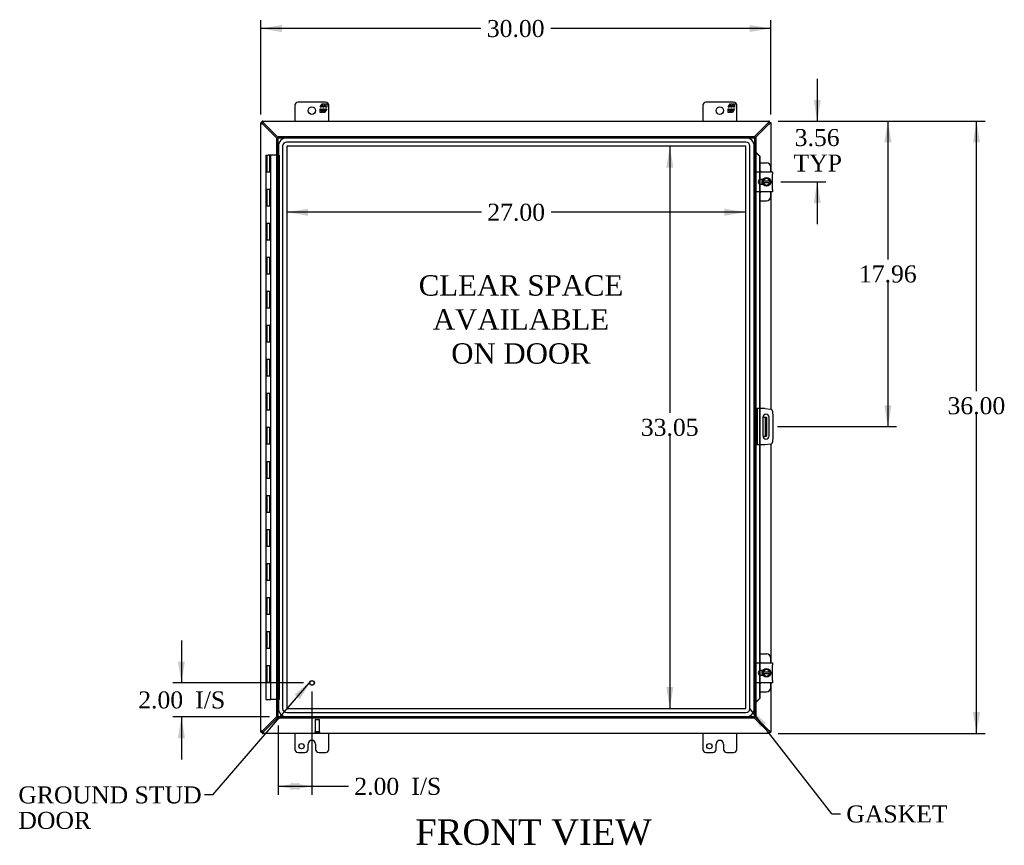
# Model space of a CAD drawing. Header units: inches. Extents: x 19 to 237, y 5 to 158.
# Tile 3 of 8: x 62 to 120, y 54 to 102. Entities that reach past the tile are written whole.
import ezdxf
from ezdxf.enums import TextEntityAlignment as Align

# ---------------------------------------------------------------- set-up
doc = ezdxf.new("R2010")
doc.units = ezdxf.units.IN
doc.header["$MEASUREMENT"] = 0
for name, color, linetype in [('COM40153-1', 7, 'CONTINUOUS'), ('COM40153-2', 7, 'CONTINUOUS'), ('COM42667', 7, 'CONTINUOUS'), ('COM42780', 7, 'CONTINUOUS'), ('COM48491', 7, 'CONTINUOUS'), ('COM48519', 7, 'CONTINUOUS'), ('COM70219', 7, 'CONTINUOUS'), ('COM71780-21', 7, 'CONTINUOUS'), ('DEFAULT', 7, 'CONTINUOUS'), ('FET07710', 7, 'CONTINUOUS'), ('HNG10620-32B', 7, 'CONTINUOUS'), ('HNG10620-32C', 7, 'CONTINUOUS'), ('SCC19011', 7, 'CONTINUOUS'), ('SPR20265', 7, 'CONTINUOUS'), ('STD21878', 7, 'CONTINUOUS'), ('WAF25035', 7, 'CONTINUOUS')]:
    doc.layers.add(name, color=color, linetype=linetype)
doc.styles.add('SEACAD_TIMES_NEW_ROMAN', font='times.ttf')

# ---------------------------------------------------------------- blocks, each defined once
blk = doc.blocks.new('SEANNOT_GROUP2')
at = {"layer": 'DEFAULT', "linetype": 'Continuous'}
blk.add_hatch(color=136, dxfattribs=at).paths.add_polyline_path([(78.126, 62.49), (78.783, 63.573), (77.81, 62.762)])
at = {"layer": 'DEFAULT', "color": 136, "linetype": 'Continuous'}
blk.add_line((73.007, 56.861), (72.507, 56.861), dxfattribs=at)
blk.add_lwpolyline([(73.007, 56.861), (78.783, 63.573)], dxfattribs=at)
at = {"layer": 'DEFAULT', "color": 136, "linetype": 'Continuous', "style": 'SEACAD_TIMES_NEW_ROMAN'}
for s, p in [('GROUND STUD', (61.565, 57.361)), ('DOOR', (61.565, 55.861))]:
    blk.add_text(s, height=1, dxfattribs=at).set_placement(p, align=Align.TOP_LEFT)
blk = doc.blocks.new('SEANNOT_GROUP3')
at = {"layer": 'DEFAULT', "linetype": 'Continuous'}
blk.add_hatch(color=136, dxfattribs=at).paths.add_polyline_path([(105.539, 61.09), (104.608, 61.95), (105.209, 60.834)])
at = {"layer": 'DEFAULT', "color": 136, "linetype": 'Continuous'}
blk.add_line((109.428, 55.738), (109.928, 55.738), dxfattribs=at)
blk.add_lwpolyline([(109.428, 55.738), (104.608, 61.95)], dxfattribs=at)
at = {"layer": 'DEFAULT', "color": 136, "linetype": 'Continuous', "style": 'SEACAD_TIMES_NEW_ROMAN'}
blk.add_text('GASKET', height=1, dxfattribs=at).set_placement((110.278, 56.238), align=Align.TOP_LEFT)
blk = doc.blocks.new('GDIMGGROUP')
at = {"layer": 'DEFAULT', "linetype": 'Continuous'}
for points in [[(118.146, 95.226), (117.938, 96.476), (117.729, 95.226)], [(118.146, 61.726), (117.729, 61.726), (117.938, 60.476)]]:
    blk.add_hatch(color=136, dxfattribs=at).paths.add_polyline_path(points)
at = {"layer": 'DEFAULT', "color": 136, "linetype": 'Continuous'}
for p, q in [((106.26, 96.476), (118.438, 96.476)), ((117.938, 80.595), (117.938, 96.476)), ((117.938, 60.476), (117.938, 79.245)), ((106.26, 60.476), (118.438, 60.476))]:
    blk.add_line(p, q, dxfattribs=at)
at = {"layer": 'DEFAULT', "color": 136, "linetype": 'Continuous', "style": 'SEACAD_TIMES_NEW_ROMAN'}
blk.add_text('36.00', height=1, dxfattribs=at).set_placement((116.232, 80.245), align=Align.TOP_LEFT)
blk = doc.blocks.new('GDIMGGROUP1')
at = {"layer": 'DEFAULT', "linetype": 'Continuous'}
for points in [[(70.95, 64.695), (71.159, 63.445), (71.367, 64.695)], [(70.95, 60.195), (71.367, 60.195), (71.159, 61.445)]]:
    blk.add_hatch(color=136, dxfattribs=at).paths.add_polyline_path(points)
at = {"layer": 'DEFAULT', "color": 136, "linetype": 'Continuous'}
for p, q in [((71.159, 65.945), (71.159, 63.445)), ((78.341, 63.445), (70.659, 63.445)), ((76.341, 61.445), (70.659, 61.445)), ((71.159, 61.445), (71.159, 58.945))]:
    blk.add_line(p, q, dxfattribs=at)
at = {"layer": 'DEFAULT', "color": 136, "linetype": 'Continuous', "style": 'SEACAD_TIMES_NEW_ROMAN'}
for s, p in [('2.00', (68.617, 62.945)), ('I/S', (71.971, 62.945))]:
    blk.add_text(s, height=1, dxfattribs=at).set_placement(p, align=Align.TOP_LEFT)
blk = doc.blocks.new('GDIMGGROUP9')
at = {"layer": 'DEFAULT', "linetype": 'Continuous'}
for points in [[(108.776, 97.726), (108.359, 97.726), (108.567, 96.476)], [(108.776, 91.664), (108.567, 92.914), (108.359, 91.664)]]:
    blk.add_hatch(color=136, dxfattribs=at).paths.add_polyline_path(points)
at = {"layer": 'DEFAULT', "color": 136, "linetype": 'Continuous'}
for p, q in [((108.567, 98.976), (108.567, 96.476)), ((106.26, 96.476), (109.067, 96.476)), ((106.427, 92.914), (109.067, 92.914)), ((108.567, 92.914), (108.567, 90.414))]:
    blk.add_line(p, q, dxfattribs=at)
at = {"layer": 'DEFAULT', "color": 136, "linetype": 'Continuous', "style": 'SEACAD_TIMES_NEW_ROMAN'}
for s, p in [('3.56', (107.24, 96.018)), ('TYP', (107.169, 94.518))]:
    blk.add_text(s, height=1, dxfattribs=at).set_placement(p, align=Align.TOP_LEFT)
blk = doc.blocks.new('GDIMGGROUP10')
at = {"layer": 'DEFAULT', "linetype": 'Continuous'}
for points in [[(112.933, 95.226), (112.725, 96.476), (112.517, 95.226)], [(112.933, 79.766), (112.517, 79.766), (112.725, 78.516)]]:
    blk.add_hatch(color=136, dxfattribs=at).paths.add_polyline_path(points)
at = {"layer": 'DEFAULT', "color": 136, "linetype": 'Continuous'}
for p, q in [((106.26, 96.476), (113.225, 96.476)), ((112.725, 96.476), (112.725, 88.346)), ((112.725, 86.996), (112.725, 78.516)), ((106.238, 78.516), (113.225, 78.516))]:
    blk.add_line(p, q, dxfattribs=at)
at = {"layer": 'DEFAULT', "color": 136, "linetype": 'Continuous', "style": 'SEACAD_TIMES_NEW_ROMAN'}
blk.add_text('17.96', height=1, dxfattribs=at).set_placement((111.019, 87.996), align=Align.TOP_LEFT)
blk = doc.blocks.new('GDIMGGROUP15')
at = {"layer": 'DEFAULT', "linetype": 'Continuous'}
for points in [[(78.091, 57.156), (78.091, 57.573), (76.841, 57.364)], [(77.591, 57.156), (78.841, 57.364), (77.591, 57.573)]]:
    blk.add_hatch(color=136, dxfattribs=at).paths.add_polyline_path(points)
at = {"layer": 'DEFAULT', "color": 136, "linetype": 'Continuous'}
for p, q in [((78.841, 62.945), (78.841, 56.864)), ((76.841, 60.945), (76.841, 56.864)), ((76.841, 57.364), (80.481, 57.364)), ((80.481, 57.364), (80.981, 57.364))]:
    blk.add_line(p, q, dxfattribs=at)
at = {"layer": 'DEFAULT', "color": 136, "linetype": 'Continuous', "style": 'SEACAD_TIMES_NEW_ROMAN'}
for s, p in [('I/S', (84.685, 57.864)), ('2.00', (81.331, 57.864))]:
    blk.add_text(s, height=1, dxfattribs=at).set_placement(p, align=Align.TOP_LEFT)
blk = doc.blocks.new('GDIMGGROUP21')
at = {"layer": 'DEFAULT', "linetype": 'Continuous'}
for points in [[(77.082, 102.138), (75.832, 101.929), (77.082, 101.721)], [(104.582, 102.138), (104.582, 101.721), (105.832, 101.929)]]:
    blk.add_hatch(color=136, dxfattribs=at).paths.add_polyline_path(points)
at = {"layer": 'DEFAULT', "color": 136, "linetype": 'Continuous'}
for p, q in [((75.832, 96.874), (75.832, 102.429)), ((105.832, 96.874), (105.832, 102.429)), ((88.776, 101.929), (75.832, 101.929)), ((105.832, 101.929), (92.888, 101.929))]:
    blk.add_line(p, q, dxfattribs=at)
at = {"layer": 'DEFAULT', "color": 136, "linetype": 'Continuous', "style": 'SEACAD_TIMES_NEW_ROMAN'}
blk.add_text('30.00', height=1, dxfattribs=at).set_placement((89.126, 102.429), align=Align.TOP_LEFT)
blk = doc.blocks.new('GDIMGGROUP24')
at = {"layer": 'DEFAULT', "linetype": 'Continuous'}
for points in [[(99.686, 93.753), (100.102, 93.753), (99.894, 95.003)], [(99.686, 63.199), (99.894, 61.949), (100.102, 63.199)]]:
    blk.add_hatch(color=136, dxfattribs=at).paths.add_polyline_path(points)
at = {"layer": 'DEFAULT', "color": 136, "linetype": 'Continuous'}
for p, q in [((99.894, 95.003), (99.894, 79.326)), ((99.894, 77.976), (99.894, 61.949))]:
    blk.add_line(p, q, dxfattribs=at)
at = {"layer": 'DEFAULT', "color": 136, "linetype": 'Continuous', "style": 'SEACAD_TIMES_NEW_ROMAN'}
blk.add_text('33.05', height=1, dxfattribs=at).set_placement((98.188, 78.976), align=Align.TOP_LEFT)
blk = doc.blocks.new('GDIMGGROUP25')
at = {"layer": 'DEFAULT', "linetype": 'Continuous'}
for points in [[(78.611, 91.333), (77.361, 91.125), (78.611, 90.917)], [(103.109, 91.333), (103.109, 90.917), (104.359, 91.125)]]:
    blk.add_hatch(color=136, dxfattribs=at).paths.add_polyline_path(points)
at = {"layer": 'DEFAULT', "color": 136, "linetype": 'Continuous'}
for p, q in [((88.804, 91.125), (77.361, 91.125)), ((104.359, 91.125), (92.916, 91.125))]:
    blk.add_line(p, q, dxfattribs=at)
at = {"layer": 'DEFAULT', "color": 136, "linetype": 'Continuous', "style": 'SEACAD_TIMES_NEW_ROMAN'}
blk.add_text('27.00', height=1, dxfattribs=at).set_placement((89.154, 91.625), align=Align.TOP_LEFT)

msp = doc.modelspace()

# ---------------------------------------------------------------- linework, layer by layer
at = {"layer": 'COM40153-1', "color": 7}
for p, q in [((105.364, 79.078), (105.474, 79.078)), ((105.474, 79.078), (105.51, 79.078)), ((105.51, 79.078), (105.582, 79.078)), ((105.51, 79.078), (105.51, 77.953)), ((105.582, 79.078), (105.582, 77.953)), ((105.364, 77.953), (105.474, 77.953)), ((105.51, 77.953), (105.474, 77.953)), ((105.51, 77.953), (105.582, 77.953))]:
    msp.add_line(p, q, dxfattribs=at)
at = {"layer": 'COM40153-2', "color": 7}
for p, q in [((105.029, 79.578), (104.957, 79.578)), ((105.029, 79.578), (105.029, 77.453)), ((105.029, 79.578), (105.065, 79.578)), ((105.48, 79.578), (105.065, 79.578)), ((105.48, 79.578), (105.814, 79.549)), ((105.927, 79.435), (105.957, 79.101)), ((105.363, 79.066), (105.363, 77.966)), ((105.738, 77.966), (105.738, 79.066)), ((105.957, 79.101), (105.957, 77.93)), ((105.957, 77.93), (105.927, 77.596)), ((105.029, 77.453), (104.957, 77.453)), ((105.065, 77.453), (105.029, 77.453)), ((105.48, 77.453), (105.065, 77.453)), ((105.814, 77.482), (105.48, 77.453))]:
    msp.add_line(p, q, dxfattribs=at)
for centre, radius, start, end in [((105.803, 79.424), 0.125, 5, 85), ((105.551, 79.066), 0.188, 0, 180), ((105.551, 77.966), 0.188, 180, 0), ((105.803, 77.607), 0.125, 275, 355)]:
    msp.add_arc(centre, radius, start, end, dxfattribs=at)
at = {"layer": 'COM42667', "color": 7}
for p, q in [((104.957, 93.359), (104.957, 93.502)), ((104.957, 93.502), (105.927, 93.502)), ((104.957, 93.359), (104.957, 92.468)), ((105.927, 93.502), (105.927, 93.359)), ((105.927, 92.468), (105.927, 93.359)), ((105.372, 93.054), (105.232, 93.054)), ((105.232, 92.773), (105.372, 92.773)), ((104.957, 92.325), (104.957, 92.468)), ((105.927, 92.325), (104.957, 92.325)), ((105.927, 92.468), (105.927, 92.325)), ((104.957, 64.483), (104.957, 64.626)), ((104.957, 64.626), (105.927, 64.626)), ((104.957, 64.483), (104.957, 63.592)), ((105.927, 64.626), (105.927, 64.483)), ((105.927, 63.592), (105.927, 64.483)), ((105.372, 64.178), (105.232, 64.178)), ((105.232, 63.897), (105.372, 63.897)), ((104.957, 63.449), (104.957, 63.592)), ((105.927, 63.449), (104.957, 63.449)), ((105.927, 63.592), (105.927, 63.449))]:
    msp.add_line(p, q, dxfattribs=at)
for centre in [(105.232, 92.914), (105.232, 64.038)]:
    msp.add_arc(centre, 0.14, 90, 270, dxfattribs=at)
at = {"layer": 'COM42780', "color": 7}
for p, q in [((105.181, 94.029), (105.578, 94.029)), ((105.828, 93.502), (105.828, 93.779)), ((105.328, 92.98), (105.328, 93.054)), ((105.328, 92.773), (105.328, 92.845)), ((105.828, 92.048), (105.828, 92.325)), ((105.181, 91.798), (105.578, 91.798)), ((105.181, 65.153), (105.578, 65.153)), ((105.828, 64.626), (105.828, 64.903)), ((105.328, 64.104), (105.328, 64.178)), ((105.328, 63.897), (105.328, 63.969)), ((105.828, 63.172), (105.828, 63.449)), ((105.181, 62.922), (105.578, 62.922))]:
    msp.add_line(p, q, dxfattribs=at)
for centre, start, end in [((105.578, 93.779), 0, 90), ((105.078, 93.342), 39.93243, 65.66946), ((105.078, 92.485), 294.33054, 320.06757), ((105.578, 92.048), 270, 0), ((105.578, 64.903), 0, 90), ((105.078, 64.466), 39.93243, 65.66946), ((105.078, 63.609), 294.33054, 320.06757), ((105.578, 63.172), 270, 0)]:
    msp.add_arc(centre, 0.25, start, end, dxfattribs=at)
at = {"layer": 'COM48491', "color": 7}
for p, q in [((75.832, 96.404), (75.904, 96.404)), ((75.832, 96.404), (75.832, 96.374)), ((75.832, 60.577), (75.832, 96.374)), ((75.904, 96.374), (75.832, 96.374)), ((75.904, 96.404), (75.904, 96.374)), ((75.94, 96.299), (75.92, 96.331)), ((76.769, 95.477), (75.94, 96.299)), ((105.724, 96.299), (104.924, 95.506)), ((105.724, 96.299), (105.743, 96.331)), ((105.76, 96.404), (105.832, 96.404)), ((105.76, 96.404), (105.76, 96.374)), ((105.76, 96.374), (105.832, 96.374)), ((105.832, 96.404), (105.832, 96.374)), ((105.832, 96.374), (105.832, 93.502)), ((105.832, 92.325), (105.832, 79.546)), ((105.832, 77.485), (105.832, 64.626)), ((105.832, 63.449), (105.832, 60.577)), ((75.94, 60.653), (76.769, 61.474)), ((104.924, 61.445), (105.724, 60.653)), ((75.832, 60.577), (75.832, 60.548)), ((75.904, 60.577), (75.832, 60.577)), ((75.832, 60.548), (75.904, 60.548)), ((75.904, 60.577), (75.904, 60.548)), ((75.92, 60.62), (75.94, 60.653)), ((105.743, 60.62), (105.724, 60.653)), ((105.76, 60.577), (105.76, 60.548)), ((105.76, 60.577), (105.832, 60.577)), ((105.76, 60.548), (105.832, 60.548)), ((105.832, 60.577), (105.832, 60.548))]:
    msp.add_line(p, q, dxfattribs=at)
for centre, radius, start, end in [((76.35, 97.097), 0.898, 238.53984, 242.80605), ((105.297, 97.126), 0.931, 297.27035, 301.38375), ((76.35, 59.854), 0.898, 117.19395, 121.46015), ((105.297, 59.825), 0.931, 58.61625, 62.72965)]:
    msp.add_arc(centre, radius, start, end, dxfattribs=at)
for points, knots in [([(75.881, 96.331), (75.88, 96.332), (75.876, 96.334), (75.872, 96.338), (75.867, 96.341), (75.862, 96.344), (75.858, 96.346), (75.854, 96.349), (75.85, 96.352), (75.845, 96.356), (75.84, 96.36), (75.836, 96.365), (75.833, 96.368), (75.832, 96.371), (75.832, 96.373), (75.832, 96.374)], [0, 0, 0, 0, 0.058508, 0.117588, 0.177234, 0.23744, 0.298196, 0.359495, 0.421327, 0.483683, 0.609872, 0.738031, 0.824554, 0.911887, 1, 1, 1, 1]), ([(75.92, 96.331), (75.918, 96.336), (75.916, 96.34), (75.912, 96.347), (75.91, 96.351), (75.907, 96.358), (75.906, 96.362), (75.904, 96.368), (75.904, 96.371), (75.904, 96.374)], [0, 0, 0, 0, 0.25, 0.25, 0.5, 0.5, 0.75, 0.75, 1, 1, 1, 1]), ([(105.76, 96.374), (105.76, 96.371), (105.759, 96.368), (105.758, 96.362), (105.756, 96.358), (105.753, 96.351), (105.751, 96.347), (105.748, 96.34), (105.745, 96.336), (105.743, 96.331)], [0, 0, 0, 0, 0.25, 0.25, 0.5, 0.5, 0.75, 0.75, 1, 1, 1, 1]), ([(105.832, 96.374), (105.832, 96.373), (105.832, 96.372), (105.831, 96.37), (105.83, 96.368), (105.829, 96.366), (105.827, 96.364), (105.825, 96.362), (105.823, 96.359), (105.82, 96.357), (105.816, 96.354), (105.81, 96.349), (105.801, 96.344), (105.792, 96.338), (105.785, 96.333), (105.782, 96.331)], [0, 0, 0, 0, 0.058839, 0.117335, 0.175479, 0.233264, 0.290679, 0.347718, 0.404373, 0.460635, 0.516498, 0.640635, 0.762642, 0.882451, 1, 1, 1, 1]), ([(75.832, 60.577), (75.832, 60.578), (75.832, 60.579), (75.832, 60.581), (75.833, 60.583), (75.835, 60.585), (75.836, 60.587), (75.838, 60.59), (75.841, 60.592), (75.843, 60.594), (75.848, 60.598), (75.854, 60.602), (75.862, 60.608), (75.871, 60.614), (75.878, 60.618), (75.881, 60.62)], [0, 0, 0, 0, 0.058839, 0.117335, 0.175479, 0.233264, 0.290679, 0.347718, 0.404373, 0.460635, 0.516498, 0.640635, 0.762642, 0.882451, 1, 1, 1, 1]), ([(75.904, 60.577), (75.904, 60.58), (75.904, 60.583), (75.906, 60.59), (75.907, 60.593), (75.91, 60.6), (75.912, 60.604), (75.916, 60.612), (75.918, 60.616), (75.92, 60.62)], [0, 0, 0, 0, 0.25, 0.25, 0.5, 0.5, 0.75, 0.75, 1, 1, 1, 1]), ([(105.743, 60.62), (105.745, 60.616), (105.748, 60.612), (105.751, 60.604), (105.753, 60.6), (105.756, 60.593), (105.758, 60.59), (105.759, 60.583), (105.76, 60.58), (105.76, 60.577)], [0, 0, 0, 0, 0.25, 0.25, 0.5, 0.5, 0.75, 0.75, 1, 1, 1, 1]), ([(105.782, 60.62), (105.784, 60.619), (105.787, 60.617), (105.792, 60.614), (105.797, 60.611), (105.801, 60.608), (105.806, 60.605), (105.81, 60.602), (105.814, 60.599), (105.818, 60.596), (105.823, 60.591), (105.828, 60.587), (105.83, 60.583), (105.831, 60.58), (105.832, 60.578), (105.832, 60.577)], [0, 0, 0, 0, 0.058508, 0.117588, 0.177234, 0.23744, 0.298196, 0.359495, 0.421327, 0.483683, 0.609872, 0.738031, 0.824554, 0.911887, 1, 1, 1, 1])]:
    msp.add_open_spline(points, degree=3, knots=knots, dxfattribs=at)
at = {"layer": 'COM48519', "color": 7}
for p, q in [((75.904, 96.404), (75.904, 96.476)), ((75.933, 96.476), (75.904, 96.476)), ((75.933, 96.404), (75.904, 96.404)), ((75.933, 96.404), (75.933, 96.476)), ((75.933, 96.476), (105.73, 96.476)), ((76.009, 96.368), (75.976, 96.387)), ((76.841, 95.528), (76.009, 96.368)), ((105.655, 96.368), (104.872, 95.578)), ((105.687, 96.387), (105.655, 96.368)), ((105.73, 96.404), (105.73, 96.476)), ((105.76, 96.476), (105.73, 96.476)), ((105.76, 96.404), (105.73, 96.404)), ((105.76, 96.404), (105.76, 96.476)), ((76.009, 60.584), (76.841, 61.423)), ((104.872, 61.373), (105.655, 60.584)), ((75.904, 60.548), (75.904, 60.476)), ((75.904, 60.548), (75.933, 60.548)), ((75.904, 60.476), (75.933, 60.476)), ((75.933, 60.548), (75.933, 60.476)), ((105.73, 60.476), (75.933, 60.476)), ((75.976, 60.564), (76.009, 60.584)), ((105.655, 60.584), (105.687, 60.564)), ((105.73, 60.548), (105.73, 60.476)), ((105.73, 60.548), (105.76, 60.548)), ((105.73, 60.476), (105.76, 60.476)), ((105.76, 60.548), (105.76, 60.476))]:
    msp.add_line(p, q, dxfattribs=at)
for centre, start, end in [((75.181, 95.941), 27.27035, 31.38376), ((106.482, 95.941), 148.61625, 152.72965), ((75.181, 61.01), 328.61625, 332.72965), ((106.482, 61.01), 207.27035, 211.38376)]:
    msp.add_arc(centre, 0.931, start, end, dxfattribs=at)
for points, knots in [([(75.976, 96.426), (75.972, 96.433), (75.968, 96.439), (75.96, 96.451), (75.956, 96.456), (75.949, 96.466), (75.946, 96.469), (75.939, 96.474), (75.936, 96.476), (75.933, 96.476)], [0, 0, 0, 0, 0.25, 0.25, 0.5, 0.5, 0.75, 0.75, 1, 1, 1, 1]), ([(75.976, 96.387), (75.974, 96.388), (75.971, 96.39), (75.966, 96.392), (75.962, 96.395), (75.957, 96.397), (75.952, 96.399), (75.947, 96.401), (75.942, 96.402), (75.938, 96.404), (75.935, 96.404), (75.933, 96.404)], [0, 0, 0, 0, 0.10632, 0.211245, 0.314764, 0.41687, 0.517562, 0.641426, 0.7631, 0.88261, 1, 1, 1, 1]), ([(105.73, 96.476), (105.727, 96.476), (105.724, 96.474), (105.718, 96.469), (105.714, 96.466), (105.707, 96.456), (105.703, 96.451), (105.696, 96.439), (105.692, 96.433), (105.687, 96.426)], [0, 0, 0, 0, 0.25, 0.25, 0.5, 0.5, 0.75, 0.75, 1, 1, 1, 1]), ([(105.73, 96.404), (105.729, 96.404), (105.727, 96.404), (105.724, 96.403), (105.721, 96.402), (105.718, 96.401), (105.714, 96.4), (105.71, 96.399), (105.705, 96.396), (105.7, 96.394), (105.694, 96.39), (105.689, 96.388), (105.687, 96.387)], [0, 0, 0, 0, 0.078044, 0.157022, 0.236947, 0.317833, 0.399688, 0.482519, 0.608583, 0.736857, 0.867336, 1, 1, 1, 1]), ([(75.933, 60.548), (75.934, 60.548), (75.936, 60.548), (75.939, 60.548), (75.942, 60.549), (75.946, 60.55), (75.949, 60.551), (75.953, 60.553), (75.958, 60.555), (75.964, 60.558), (75.97, 60.561), (75.974, 60.563), (75.976, 60.564)], [0, 0, 0, 0, 0.078044, 0.157022, 0.236947, 0.317833, 0.399688, 0.482519, 0.608583, 0.736857, 0.867336, 1, 1, 1, 1]), ([(75.933, 60.476), (75.936, 60.476), (75.939, 60.477), (75.946, 60.482), (75.949, 60.486), (75.956, 60.495), (75.96, 60.5), (75.968, 60.512), (75.972, 60.519), (75.976, 60.525)], [0, 0, 0, 0, 0.25, 0.25, 0.5, 0.5, 0.75, 0.75, 1, 1, 1, 1]), ([(105.687, 60.564), (105.689, 60.563), (105.692, 60.562), (105.697, 60.559), (105.702, 60.557), (105.706, 60.555), (105.711, 60.552), (105.716, 60.55), (105.721, 60.549), (105.726, 60.548), (105.729, 60.548), (105.73, 60.548)], [0, 0, 0, 0, 0.10632, 0.211245, 0.314764, 0.41687, 0.517562, 0.641426, 0.7631, 0.88261, 1, 1, 1, 1]), ([(105.687, 60.525), (105.692, 60.519), (105.696, 60.512), (105.703, 60.5), (105.707, 60.495), (105.714, 60.486), (105.718, 60.482), (105.724, 60.477), (105.727, 60.476), (105.73, 60.476)], [0, 0, 0, 0, 0.25, 0.25, 0.5, 0.5, 0.75, 0.75, 1, 1, 1, 1])]:
    msp.add_open_spline(points, degree=3, knots=knots, dxfattribs=at)
at = {"layer": 'COM70219', "color": 7}
for p, q in [((104.358, 95.502), (77.362, 95.502)), ((104.358, 95.501), (77.362, 95.501)), ((104.358, 95.252), (77.362, 95.252)), ((76.862, 95.002), (76.862, 61.95)), ((76.863, 95.002), (76.863, 61.95)), ((77.112, 95.002), (77.112, 61.95)), ((77.361, 95.002), (77.361, 61.95)), ((104.358, 95.003), (77.362, 95.003)), ((77.362, 95.002), (77.362, 61.95)), ((104.358, 95.002), (77.362, 95.002)), ((104.358, 61.95), (104.358, 95.002)), ((104.359, 61.95), (104.359, 95.002)), ((104.608, 61.95), (104.608, 95.002)), ((104.857, 61.95), (104.857, 95.002)), ((104.858, 61.95), (104.858, 95.002)), ((77.362, 61.95), (104.358, 61.95)), ((77.362, 61.949), (104.358, 61.949)), ((77.362, 61.7), (104.358, 61.7)), ((77.362, 61.451), (104.358, 61.451)), ((77.362, 61.45), (104.358, 61.45))]:
    msp.add_line(p, q, dxfattribs=at)
for centre, radius, start, end in [((77.362, 95.002), 0.5, 90, 180), ((77.362, 95.002), 0.499, 90, 180), ((77.362, 95.002), 0.25, 90, 180), ((104.358, 95.002), 0.5, 0, 90), ((104.358, 95.002), 0.499, 0, 90), ((104.358, 95.002), 0.25, 0, 90), ((77.362, 95.002), 0.001, 90, 180), ((104.358, 95.002), 0.001, 0, 90), ((77.362, 61.95), 0.5, 180, 270), ((77.362, 61.95), 0.499, 180, 270), ((77.362, 61.95), 0.25, 180, 270), ((77.362, 61.95), 0.001, 180, 270), ((104.358, 61.95), 0.5, 270, 0), ((104.358, 61.95), 0.001, 270, 0), ((104.358, 61.95), 0.25, 270, 0), ((104.358, 61.95), 0.499, 270, 0)]:
    msp.add_arc(centre, radius, start, end, dxfattribs=at)
at = {"layer": 'COM71780-21', "color": 7}
for p, q in [((76.769, 95.506), (76.841, 95.506)), ((76.769, 61.445), (76.769, 95.506)), ((76.841, 95.578), (76.841, 95.506)), ((76.841, 95.578), (104.885, 95.578)), ((76.841, 95.506), (104.885, 95.506)), ((76.841, 95.506), (76.877, 95.47)), ((76.841, 61.445), (76.841, 95.506)), ((76.841, 95.506), (76.877, 95.47)), ((104.885, 95.506), (104.849, 95.47)), ((104.885, 95.506), (104.849, 95.47)), ((104.885, 95.578), (104.885, 95.506)), ((104.885, 95.506), (104.885, 61.445)), ((104.957, 95.506), (104.885, 95.506)), ((104.957, 95.506), (104.957, 61.445)), ((104.957, 94.631), (104.885, 94.631)), ((104.97, 94.631), (104.957, 94.631)), ((104.979, 94.608), (104.988, 94.608)), ((104.999, 94.596), (105.169, 94.423)), ((104.999, 94.596), (105.011, 94.596)), ((105.011, 94.596), (105.181, 94.423)), ((105.169, 94.423), (105.169, 93.502)), ((105.181, 94.423), (105.169, 94.423)), ((105.181, 94.423), (105.181, 93.502)), ((105.169, 93.502), (105.169, 93.039)), ((105.181, 93.502), (105.181, 93.045)), ((105.169, 93.039), (105.169, 92.788)), ((105.169, 92.788), (105.169, 92.325)), ((105.181, 93.045), (105.181, 92.783)), ((105.181, 92.783), (105.181, 92.325)), ((105.169, 92.325), (105.169, 79.578)), ((105.181, 92.325), (105.181, 79.578)), ((105.169, 79.578), (105.169, 77.453)), ((105.181, 79.578), (105.181, 77.453)), ((105.169, 77.453), (105.169, 64.626)), ((105.181, 77.453), (105.181, 64.626)), ((105.169, 64.626), (105.169, 64.163)), ((105.181, 64.626), (105.181, 64.169)), ((105.169, 64.163), (105.169, 63.912)), ((105.169, 63.912), (105.169, 63.449)), ((105.181, 64.169), (105.181, 63.907)), ((105.181, 63.907), (105.181, 63.449)), ((105.169, 63.449), (105.169, 62.528)), ((105.181, 63.449), (105.181, 62.528)), ((104.957, 62.32), (104.885, 62.32)), ((104.957, 62.32), (104.97, 62.32)), ((104.988, 62.343), (104.979, 62.343)), ((105.169, 62.528), (104.999, 62.356)), ((104.999, 62.356), (105.011, 62.356)), ((105.181, 62.528), (105.011, 62.356)), ((105.181, 62.528), (105.169, 62.528)), ((76.769, 61.445), (76.841, 61.445)), ((76.841, 61.445), (76.877, 61.481)), ((76.841, 61.445), (76.877, 61.481)), ((104.885, 61.445), (76.841, 61.445)), ((76.841, 61.373), (76.841, 61.445)), ((104.885, 61.445), (104.849, 61.481)), ((104.885, 61.445), (104.849, 61.481)), ((104.885, 61.373), (104.885, 61.445)), ((104.957, 61.445), (104.885, 61.445)), ((104.885, 61.373), (76.841, 61.373))]:
    msp.add_line(p, q, dxfattribs=at)
for centre, radius, start, end in [((105.397, 95.682), 1.153, 245.73422, 249.46416), ((105.287, 94.865), 0.395, 216.31419, 223.00535), ((105.397, 95.682), 1.153, 249.46416, 250.45802), ((105.397, 61.269), 1.153, 110.53584, 114.26578), ((105.287, 62.087), 0.395, 136.99465, 143.68581), ((105.397, 61.269), 1.153, 109.54198, 110.53584)]:
    msp.add_arc(centre, radius, start, end, dxfattribs=at)
at = {"layer": 'FET07710', "color": 7}
for p, q in [((77.832, 97.413), (77.832, 96.476)), ((79.644, 97.601), (78.019, 97.601)), ((79.321, 97.295), (79.444, 97.508)), ((79.484, 97.401), (79.386, 97.401)), ((79.386, 97.401), (79.386, 97.295)), ((79.444, 97.508), (79.553, 97.508)), ((79.484, 97.295), (79.484, 97.401)), ((79.642, 97.401), (79.544, 97.401)), ((79.544, 97.401), (79.544, 97.295)), ((79.553, 97.508), (79.553, 97.43)), ((79.553, 97.43), (79.598, 97.508)), ((79.598, 97.508), (79.707, 97.508)), ((79.642, 97.295), (79.642, 97.401)), ((79.707, 97.508), (79.707, 97.295)), ((79.832, 96.476), (79.832, 97.413)), ((101.832, 97.413), (101.832, 96.476)), ((103.644, 97.601), (102.019, 97.601)), ((103.321, 97.295), (103.444, 97.508)), ((103.484, 97.401), (103.386, 97.401)), ((103.386, 97.401), (103.386, 97.295)), ((103.444, 97.508), (103.553, 97.508)), ((103.484, 97.295), (103.484, 97.401)), ((103.642, 97.401), (103.544, 97.401)), ((103.544, 97.401), (103.544, 97.295)), ((103.553, 97.508), (103.553, 97.43)), ((103.553, 97.43), (103.598, 97.508)), ((103.598, 97.508), (103.707, 97.508)), ((103.642, 97.295), (103.642, 97.401)), ((103.707, 97.508), (103.707, 97.295)), ((103.832, 96.476), (103.832, 97.413)), ((79.386, 97.295), (79.321, 97.295)), ((79.321, 96.986), (79.321, 97.198)), ((79.321, 97.198), (79.386, 97.198)), ((79.43, 96.986), (79.321, 96.986)), ((79.386, 97.198), (79.386, 97.092)), ((79.386, 97.092), (79.484, 97.092)), ((79.475, 97.063), (79.43, 96.986)), ((79.475, 96.986), (79.475, 97.063)), ((79.584, 96.986), (79.475, 96.986)), ((79.544, 97.295), (79.484, 97.295)), ((79.484, 97.092), (79.484, 97.198)), ((79.484, 97.198), (79.544, 97.198)), ((79.544, 97.198), (79.544, 97.092)), ((79.544, 97.092), (79.642, 97.092)), ((79.707, 97.198), (79.584, 96.986)), ((79.707, 97.295), (79.642, 97.295)), ((79.642, 97.092), (79.642, 97.198)), ((79.642, 97.198), (79.707, 97.198)), ((103.386, 97.295), (103.321, 97.295)), ((103.321, 96.986), (103.321, 97.198)), ((103.321, 97.198), (103.386, 97.198)), ((103.43, 96.986), (103.321, 96.986)), ((103.386, 97.198), (103.386, 97.092)), ((103.386, 97.092), (103.484, 97.092)), ((103.475, 97.063), (103.43, 96.986)), ((103.475, 96.986), (103.475, 97.063)), ((103.584, 96.986), (103.475, 96.986)), ((103.544, 97.295), (103.484, 97.295)), ((103.484, 97.092), (103.484, 97.198)), ((103.484, 97.198), (103.544, 97.198)), ((103.544, 97.198), (103.544, 97.092)), ((103.544, 97.092), (103.642, 97.092)), ((103.707, 97.198), (103.584, 96.986)), ((103.707, 97.295), (103.642, 97.295)), ((103.642, 97.092), (103.642, 97.198)), ((103.642, 97.198), (103.707, 97.198)), ((77.832, 60.476), (77.832, 59.538)), ((79.832, 59.538), (79.832, 60.476)), ((101.832, 60.476), (101.832, 59.538)), ((103.832, 59.538), (103.832, 60.476)), ((78.613, 59.538), (78.613, 59.851)), ((78.831, 60.069), (78.832, 60.069)), ((79.05, 59.851), (79.05, 59.538)), ((102.613, 59.538), (102.613, 59.851)), ((102.831, 60.069), (102.832, 60.069)), ((103.05, 59.851), (103.05, 59.538)), ((78.019, 59.351), (78.426, 59.351)), ((79.237, 59.351), (79.644, 59.351)), ((102.019, 59.351), (102.426, 59.351)), ((103.237, 59.351), (103.644, 59.351))]:
    msp.add_line(p, q, dxfattribs=at)
for centre, radius in [((78.832, 97.101), 0.219), ((102.832, 97.101), 0.219), ((78.222, 59.726), 0.156), ((102.222, 59.726), 0.156)]:
    msp.add_circle(centre, radius, dxfattribs=at)
for centre, radius, start, end in [((78.019, 97.413), 0.188, 90, 180), ((79.644, 97.413), 0.188, 0, 90), ((102.019, 97.413), 0.188, 90, 180), ((103.644, 97.413), 0.188, 0, 90), ((78.831, 59.851), 0.218, 90, 180), ((78.832, 59.851), 0.218, 0, 90), ((102.831, 59.851), 0.218, 90, 180), ((102.832, 59.851), 0.218, 0, 90), ((78.019, 59.538), 0.188, 180, 270), ((78.426, 59.538), 0.188, 270, 0), ((79.237, 59.538), 0.188, 180, 270), ((79.644, 59.538), 0.188, 270, 0), ((102.019, 59.538), 0.187, 180, 270), ((102.426, 59.538), 0.188, 270, 0), ((103.237, 59.538), 0.188, 180, 270), ((103.644, 59.538), 0.188, 270, 0)]:
    msp.add_arc(centre, radius, start, end, dxfattribs=at)
at = {"layer": 'HNG10620-32B', "color": 7}
for p, q in [((76.271, 93.476), (76.117, 93.476)), ((76.117, 93.476), (76.117, 92.476)), ((76.117, 92.476), (76.271, 92.476)), ((76.271, 91.476), (76.117, 91.476)), ((76.117, 91.476), (76.117, 90.476)), ((76.117, 90.476), (76.271, 90.476)), ((76.271, 89.476), (76.117, 89.476)), ((76.117, 89.476), (76.117, 88.476)), ((76.117, 88.476), (76.271, 88.476)), ((76.271, 87.476), (76.117, 87.476)), ((76.117, 87.476), (76.117, 86.476)), ((76.117, 86.476), (76.271, 86.476)), ((76.271, 85.476), (76.117, 85.476)), ((76.117, 85.476), (76.117, 84.476)), ((76.117, 84.476), (76.271, 84.476)), ((76.271, 83.476), (76.117, 83.476)), ((76.117, 83.476), (76.117, 82.476)), ((76.117, 82.476), (76.271, 82.476)), ((76.271, 81.476), (76.117, 81.476)), ((76.117, 81.476), (76.117, 80.476)), ((76.117, 80.476), (76.271, 80.476)), ((76.271, 79.476), (76.117, 79.476)), ((76.117, 79.476), (76.117, 78.476)), ((76.117, 78.476), (76.271, 78.476)), ((76.271, 77.476), (76.117, 77.476)), ((76.117, 77.476), (76.117, 76.476)), ((76.117, 76.476), (76.271, 76.476)), ((76.271, 75.476), (76.117, 75.476)), ((76.117, 75.476), (76.117, 74.476)), ((76.117, 74.476), (76.271, 74.476)), ((76.271, 73.476), (76.117, 73.476)), ((76.117, 73.476), (76.117, 72.476)), ((76.117, 72.476), (76.271, 72.476)), ((76.271, 71.476), (76.117, 71.476)), ((76.117, 71.476), (76.117, 70.476)), ((76.117, 70.476), (76.271, 70.476)), ((76.271, 69.476), (76.117, 69.476)), ((76.117, 69.476), (76.117, 68.476)), ((76.117, 68.476), (76.271, 68.476)), ((76.271, 67.476), (76.117, 67.476)), ((76.117, 67.476), (76.117, 66.476)), ((76.117, 66.476), (76.271, 66.476)), ((76.271, 65.476), (76.117, 65.476)), ((76.117, 65.476), (76.117, 64.476)), ((76.117, 64.476), (76.271, 64.476)), ((76.271, 63.476), (76.117, 63.476)), ((76.117, 63.476), (76.117, 62.476)), ((76.117, 62.476), (76.424, 62.476))]:
    msp.add_line(p, q, dxfattribs=at)
at = {"layer": 'HNG10620-32C', "color": 7}
for p, q in [((76.117, 94.476), (76.271, 94.476)), ((76.117, 94.476), (76.117, 93.476)), ((76.177, 94.476), (76.177, 93.476)), ((76.769, 94.476), (76.271, 94.476)), ((76.354, 94.476), (76.354, 93.476)), ((76.364, 93.476), (76.364, 94.476)), ((76.407, 94.476), (76.407, 93.476)), ((76.424, 93.476), (76.424, 94.476)), ((76.812, 94.476), (76.769, 94.476)), ((76.841, 94.476), (76.812, 94.476)), ((76.841, 94.476), (76.901, 94.476)), ((76.901, 94.476), (76.901, 62.476)), ((76.271, 93.476), (76.117, 93.476)), ((76.424, 93.476), (76.271, 93.476)), ((76.424, 92.476), (76.424, 93.476)), ((76.117, 92.476), (76.271, 92.476)), ((76.117, 92.476), (76.117, 91.476)), ((76.177, 92.476), (76.177, 91.476)), ((76.271, 92.476), (76.424, 92.476)), ((76.354, 92.476), (76.354, 91.476)), ((76.364, 91.476), (76.364, 92.476)), ((76.407, 92.476), (76.407, 91.476)), ((76.424, 91.476), (76.424, 92.476)), ((76.271, 91.476), (76.117, 91.476)), ((76.424, 91.476), (76.271, 91.476)), ((76.424, 90.476), (76.424, 91.476)), ((76.117, 90.476), (76.271, 90.476)), ((76.117, 90.476), (76.117, 89.476)), ((76.177, 90.476), (76.177, 89.476)), ((76.271, 90.476), (76.424, 90.476)), ((76.354, 90.476), (76.354, 89.476)), ((76.364, 89.476), (76.364, 90.476)), ((76.407, 90.476), (76.407, 89.476)), ((76.424, 89.476), (76.424, 90.476)), ((76.271, 89.476), (76.117, 89.476)), ((76.424, 89.476), (76.271, 89.476)), ((76.424, 88.476), (76.424, 89.476)), ((76.117, 88.476), (76.271, 88.476)), ((76.117, 88.476), (76.117, 87.476)), ((76.177, 88.476), (76.177, 87.476)), ((76.271, 88.476), (76.424, 88.476)), ((76.354, 88.476), (76.354, 87.476)), ((76.364, 87.476), (76.364, 88.476)), ((76.407, 88.476), (76.407, 87.476)), ((76.424, 87.476), (76.424, 88.476)), ((76.271, 87.476), (76.117, 87.476)), ((76.424, 87.476), (76.271, 87.476)), ((76.424, 86.476), (76.424, 87.476)), ((76.117, 86.476), (76.271, 86.476)), ((76.117, 86.476), (76.117, 85.476)), ((76.177, 86.476), (76.177, 85.476)), ((76.271, 86.476), (76.424, 86.476)), ((76.354, 86.476), (76.354, 85.476)), ((76.364, 85.476), (76.364, 86.476)), ((76.407, 86.476), (76.407, 85.476)), ((76.424, 85.476), (76.424, 86.476)), ((76.271, 85.476), (76.117, 85.476)), ((76.424, 85.476), (76.271, 85.476)), ((76.424, 84.476), (76.424, 85.476)), ((76.117, 84.476), (76.271, 84.476)), ((76.117, 84.476), (76.117, 83.476)), ((76.177, 84.476), (76.177, 83.476)), ((76.271, 84.476), (76.424, 84.476)), ((76.354, 84.476), (76.354, 83.476)), ((76.364, 83.476), (76.364, 84.476)), ((76.407, 84.476), (76.407, 83.476)), ((76.424, 83.476), (76.424, 84.476)), ((76.271, 83.476), (76.117, 83.476)), ((76.424, 83.476), (76.271, 83.476)), ((76.424, 82.476), (76.424, 83.476)), ((76.117, 82.476), (76.271, 82.476)), ((76.117, 82.476), (76.117, 81.476)), ((76.177, 82.476), (76.177, 81.476)), ((76.271, 82.476), (76.424, 82.476)), ((76.354, 82.476), (76.354, 81.476)), ((76.364, 81.476), (76.364, 82.476)), ((76.407, 82.476), (76.407, 81.476)), ((76.424, 81.476), (76.424, 82.476)), ((76.271, 81.476), (76.117, 81.476)), ((76.424, 81.476), (76.271, 81.476)), ((76.424, 80.476), (76.424, 81.476)), ((76.117, 80.476), (76.271, 80.476)), ((76.117, 80.476), (76.117, 79.476)), ((76.177, 80.476), (76.177, 79.476)), ((76.271, 80.476), (76.424, 80.476)), ((76.354, 80.476), (76.354, 79.476)), ((76.364, 79.476), (76.364, 80.476)), ((76.407, 80.476), (76.407, 79.476)), ((76.424, 79.476), (76.424, 80.476)), ((76.271, 79.476), (76.117, 79.476)), ((76.424, 79.476), (76.271, 79.476)), ((76.424, 78.476), (76.424, 79.476)), ((76.117, 78.476), (76.271, 78.476)), ((76.117, 78.476), (76.117, 77.476)), ((76.177, 78.476), (76.177, 77.476)), ((76.271, 78.476), (76.424, 78.476)), ((76.354, 78.476), (76.354, 77.476)), ((76.364, 77.476), (76.364, 78.476)), ((76.407, 78.476), (76.407, 77.476)), ((76.424, 77.476), (76.424, 78.476)), ((76.271, 77.476), (76.117, 77.476)), ((76.424, 77.476), (76.271, 77.476)), ((76.424, 76.476), (76.424, 77.476)), ((76.117, 76.476), (76.271, 76.476)), ((76.117, 76.476), (76.117, 75.476)), ((76.177, 76.476), (76.177, 75.476)), ((76.271, 76.476), (76.424, 76.476)), ((76.354, 76.476), (76.354, 75.476)), ((76.364, 75.476), (76.364, 76.476)), ((76.407, 76.476), (76.407, 75.476)), ((76.424, 75.476), (76.424, 76.476)), ((76.271, 75.476), (76.117, 75.476)), ((76.424, 75.476), (76.271, 75.476)), ((76.424, 74.476), (76.424, 75.476)), ((76.117, 74.476), (76.271, 74.476)), ((76.117, 74.476), (76.117, 73.476)), ((76.177, 74.476), (76.177, 73.476)), ((76.271, 74.476), (76.424, 74.476)), ((76.354, 74.476), (76.354, 73.476)), ((76.364, 73.476), (76.364, 74.476)), ((76.407, 74.476), (76.407, 73.476)), ((76.424, 73.476), (76.424, 74.476)), ((76.271, 73.476), (76.117, 73.476)), ((76.424, 73.476), (76.271, 73.476)), ((76.424, 72.476), (76.424, 73.476)), ((76.117, 72.476), (76.271, 72.476)), ((76.117, 72.476), (76.117, 71.476)), ((76.177, 72.476), (76.177, 71.476)), ((76.271, 72.476), (76.424, 72.476)), ((76.354, 72.476), (76.354, 71.476)), ((76.364, 71.476), (76.364, 72.476)), ((76.407, 72.476), (76.407, 71.476)), ((76.424, 71.476), (76.424, 72.476)), ((76.271, 71.476), (76.117, 71.476)), ((76.424, 71.476), (76.271, 71.476)), ((76.424, 70.476), (76.424, 71.476)), ((76.117, 70.476), (76.271, 70.476)), ((76.117, 70.476), (76.117, 69.476)), ((76.177, 70.476), (76.177, 69.476)), ((76.271, 70.476), (76.424, 70.476)), ((76.354, 70.476), (76.354, 69.476)), ((76.364, 69.476), (76.364, 70.476)), ((76.407, 70.476), (76.407, 69.476)), ((76.424, 69.476), (76.424, 70.476)), ((76.271, 69.476), (76.117, 69.476)), ((76.424, 69.476), (76.271, 69.476)), ((76.424, 68.476), (76.424, 69.476)), ((76.117, 68.476), (76.271, 68.476)), ((76.117, 68.476), (76.117, 67.476)), ((76.177, 68.476), (76.177, 67.476)), ((76.271, 68.476), (76.424, 68.476)), ((76.354, 68.476), (76.354, 67.476)), ((76.364, 67.476), (76.364, 68.476)), ((76.407, 68.476), (76.407, 67.476)), ((76.424, 67.476), (76.424, 68.476)), ((76.271, 67.476), (76.117, 67.476)), ((76.424, 67.476), (76.271, 67.476)), ((76.424, 66.476), (76.424, 67.476)), ((76.117, 66.476), (76.271, 66.476)), ((76.117, 66.476), (76.117, 65.476)), ((76.177, 66.476), (76.177, 65.476)), ((76.271, 66.476), (76.424, 66.476)), ((76.354, 66.476), (76.354, 65.476)), ((76.364, 65.476), (76.364, 66.476)), ((76.407, 66.476), (76.407, 65.476)), ((76.424, 65.476), (76.424, 66.476)), ((76.271, 65.476), (76.117, 65.476)), ((76.424, 65.476), (76.271, 65.476)), ((76.424, 64.476), (76.424, 65.476)), ((76.117, 64.476), (76.271, 64.476)), ((76.117, 64.476), (76.117, 63.476)), ((76.177, 64.476), (76.177, 63.476)), ((76.271, 64.476), (76.424, 64.476)), ((76.354, 64.476), (76.354, 63.476)), ((76.364, 63.476), (76.364, 64.476)), ((76.407, 64.476), (76.407, 63.476)), ((76.424, 63.476), (76.424, 64.476)), ((76.271, 63.476), (76.117, 63.476)), ((76.424, 63.476), (76.271, 63.476)), ((76.424, 62.476), (76.424, 63.476)), ((76.769, 62.476), (76.424, 62.476)), ((76.812, 62.476), (76.769, 62.476)), ((76.841, 62.476), (76.812, 62.476)), ((76.841, 62.476), (76.901, 62.476))]:
    msp.add_line(p, q, dxfattribs=at)
at = {"layer": 'SCC19011', "color": 7}
for p, q in [((105.578, 93.155), (105.363, 93.023)), ((105.363, 93.023), (105.363, 92.948)), ((105.363, 92.948), (105.363, 92.88)), ((105.384, 92.948), (105.363, 92.948)), ((105.363, 92.88), (105.363, 92.805)), ((105.363, 92.88), (105.384, 92.88)), ((105.363, 92.805), (105.578, 92.673)), ((105.394, 92.948), (105.384, 92.948)), ((105.384, 92.88), (105.394, 92.88)), ((105.763, 92.948), (105.394, 92.948)), ((105.394, 92.88), (105.763, 92.88)), ((105.793, 93.023), (105.578, 93.155)), ((105.578, 92.673), (105.793, 92.805)), ((105.773, 92.948), (105.763, 92.948)), ((105.763, 92.88), (105.773, 92.88)), ((105.793, 92.948), (105.773, 92.948)), ((105.773, 92.88), (105.793, 92.88)), ((105.793, 92.948), (105.793, 93.023)), ((105.793, 92.88), (105.793, 92.948)), ((105.793, 92.805), (105.793, 92.88)), ((105.578, 64.279), (105.363, 64.147)), ((105.363, 64.147), (105.363, 64.072)), ((105.363, 64.072), (105.363, 64.004)), ((105.384, 64.072), (105.363, 64.072)), ((105.363, 64.004), (105.363, 63.929)), ((105.363, 64.004), (105.384, 64.004)), ((105.363, 63.929), (105.578, 63.797)), ((105.394, 64.072), (105.384, 64.072)), ((105.384, 64.004), (105.394, 64.004)), ((105.763, 64.072), (105.394, 64.072)), ((105.394, 64.004), (105.763, 64.004)), ((105.793, 64.147), (105.578, 64.279)), ((105.578, 63.797), (105.793, 63.929)), ((105.773, 64.072), (105.763, 64.072)), ((105.763, 64.004), (105.773, 64.004)), ((105.793, 64.072), (105.773, 64.072)), ((105.773, 64.004), (105.793, 64.004)), ((105.793, 64.072), (105.793, 64.147)), ((105.793, 64.004), (105.793, 64.072)), ((105.793, 63.929), (105.793, 64.004))]:
    msp.add_line(p, q, dxfattribs=at)
for centre, start, end in [((105.578, 92.914), 10.44743, 169.55257), ((105.578, 92.914), 190.44743, 349.55257), ((105.578, 64.038), 10.44743, 169.55257), ((105.578, 64.038), 190.44743, 349.55257)]:
    msp.add_arc(centre, 0.188, start, end, dxfattribs=at)
at = {"layer": 'SPR20265', "color": 7}
for points, knots in [([(105.361, 93.055), (105.348, 93.036), (105.326, 92.989), (105.313, 92.91), (105.327, 92.829), (105.35, 92.788), (105.36, 92.772)], [0.95809881, 0.95809881, 0.95809881, 0.95809881, 0.9661238, 0.97598802, 0.98694613, 0.99365696, 0.99365696, 0.99365696, 0.99365696]), ([(105.37, 93.055), (105.353, 93.031), (105.328, 92.974), (105.322, 92.881), (105.344, 92.812), (105.364, 92.779), (105.368, 92.773)], [0.7674218, 0.7674218, 0.7674218, 0.7674218, 0.77798983, 0.7890906, 0.80019147, 0.80289251, 0.80289251, 0.80289251, 0.80289251]), ([(105.361, 64.179), (105.348, 64.16), (105.326, 64.113), (105.313, 64.034), (105.327, 63.953), (105.35, 63.912), (105.36, 63.896)], [0.95809881, 0.95809881, 0.95809881, 0.95809881, 0.9661238, 0.97598802, 0.98694613, 0.99365696, 0.99365696, 0.99365696, 0.99365696]), ([(105.37, 64.179), (105.353, 64.155), (105.328, 64.098), (105.322, 64.005), (105.344, 63.936), (105.364, 63.903), (105.368, 63.897)], [0.7674218, 0.7674218, 0.7674218, 0.7674218, 0.77798983, 0.7890906, 0.80019147, 0.80289251, 0.80289251, 0.80289251, 0.80289251])]:
    msp.add_open_spline(points, degree=3, knots=knots, dxfattribs=at)
at = {"layer": 'STD21878', "color": 7}
for p, q in [((79.029, 61.298), (79.279, 61.298)), ((79.029, 61.298), (79.029, 60.579)), ((79.279, 60.579), (79.279, 61.298)), ((79.013, 60.579), (79.294, 60.579)), ((79.013, 60.579), (79.013, 60.548)), ((79.013, 60.548), (79.294, 60.548)), ((79.294, 60.548), (79.294, 60.579))]:
    msp.add_line(p, q, dxfattribs=at)
for radius in [0.141, 0.125]:
    msp.add_circle((78.841, 63.445), radius, dxfattribs=at)
at = {"layer": 'WAF25035', "color": 7}
for centre in [(105.578, 92.914), (105.578, 64.038)]:
    msp.add_circle(centre, 0.25, dxfattribs=at)

# ---------------------------------------------------------------- block references
at = {"layer": 'DEFAULT', "color": 7}
for name in ['GDIMGGROUP21', 'GDIMGGROUP9', 'GDIMGGROUP10', 'GDIMGGROUP', 'GDIMGGROUP24', 'GDIMGGROUP25', 'GDIMGGROUP1', 'SEANNOT_GROUP2', 'GDIMGGROUP15', 'SEANNOT_GROUP3']:
    msp.add_blockref(name, (0, 0), dxfattribs=at)

# ---------------------------------------------------------------- texts
at = {"layer": 'DEFAULT', "color": 7, "style": 'SEACAD_TIMES_NEW_ROMAN'}
msp.add_text('FRONT VIEW', height=1.5, dxfattribs=at).set_placement((84.921, 55.423), align=Align.TOP_LEFT)
at = {"layer": 'DEFAULT', "color": 7, "insert": (91.137, 87.419), "char_height": 1.2, "width": 12.37848, "attachment_point": 2}
msp.add_mtext('{\\fTimes New Roman|b0||i0||c0|p34;\\C7;\\H1.2;\\W1.;CLEAR SPACE \\P}{\\fTimes New Roman|b0||i0||c0|p34;\\C7;\\H1.2;\\W1.;AVAILABLE \\P}{\\fTimes New Roman|b0||i0||c0|p34;\\C7;\\H1.2;\\W1.;ON DOOR}', dxfattribs=at)

doc.saveas('drawing.dxf')
